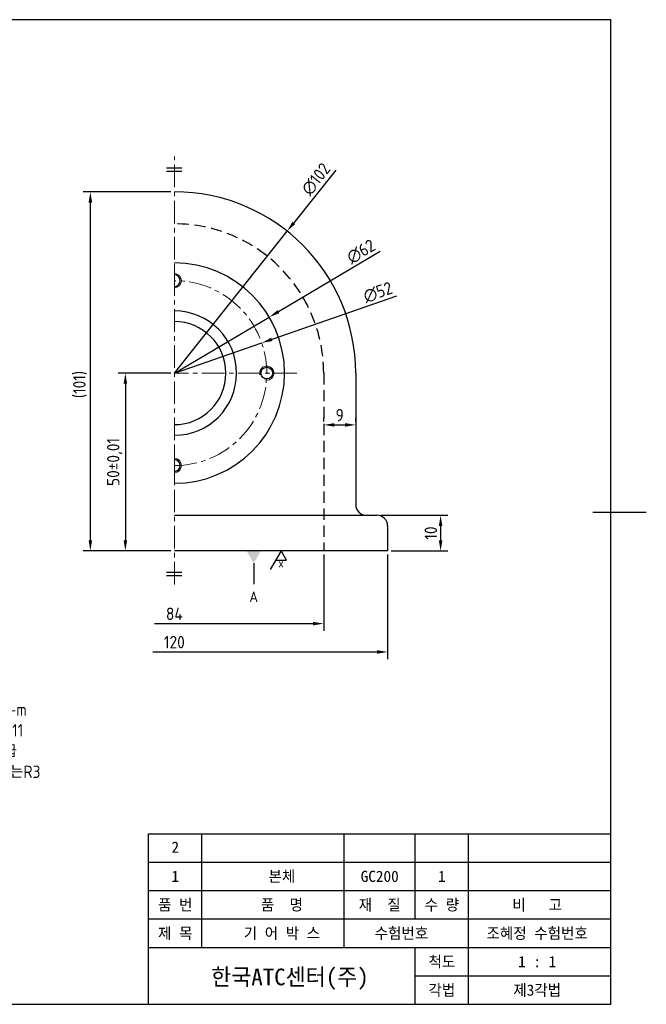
# Model space of a CAD drawing. Header units: millimetres. Extents: x 0 to 420, y 0 to 297.
# Tile 2 of 2: x 244 to 420, y 10 to 287. Entities that reach past the tile are written whole.
import ezdxf
from ezdxf import colors
from ezdxf.entities.mleader import LeaderData, LeaderLine
from ezdxf.enums import TextEntityAlignment as Align
from ezdxf.math import Vec2, Vec3

# ---------------------------------------------------------------- set-up
doc = ezdxf.new("R2010")
doc.units = ezdxf.units.MM
doc.header["$LTSCALE"] = 0.5
doc.linetypes.add('CENTERX2', pattern=[20.32, 12.7, -2.54, 2.54, -2.54])
doc.linetypes.add('HIDDEN', pattern=[9.525, 6.35, -3.175])
for name, color, linetype in [('도면틀', 4, 'Continuous'), ('숨은선', 2, 'HIDDEN'), ('외형선', 3, 'Continuous')]:
    doc.layers.add(name, color=color, linetype=linetype)
doc.styles.add('ISOCP', font='isocp.shx', dxfattribs={"bigfont": 'whgtxt.shx'})
doc.styles.add('한글 굴림', font='txt')
doc.dimstyles.new('CHD', dxfattribs={"dimtxt": 3.5, "dimasz": 3, "dimexe": 2, "dimexo": 1, "dimgap": 1, "dimtad": 1, "dimtxsty": 'ISOCP', "dimcen": 0, "dimclrd": 1, "dimclre": 1, "dimclrt": 2, "dimadec": 0, "dimazin": 2, "dimtfac": 1, "dimtix": 1, "dimtmove": 0, "dimatfit": 3, "dimfxl": 0, "dimarcsym": 0})

# ---------------------------------------------------------------- blocks, each defined once
blk = doc.blocks.new('*D97')
at = {"layer": 'Defpoints', "color": 0}
for p in [(329.25, 173), (338.25, 173), (338.25, 173)]:
    blk.add_point(p, dxfattribs=at)
at = {"layer": '외형선', "color": 1, "lineweight": -2}
for p, q in [((329.25, 174), (329.25, 175)), ((338.25, 174), (338.25, 175)), ((332.25, 173), (335.25, 173))]:
    blk.add_line(p, q, dxfattribs=at)
at = {"layer": '외형선', "color": 1}
for points in [[(332.25, 173.5), (332.25, 172.5), (329.25, 173)], [(335.25, 173.5), (335.25, 172.5), (338.25, 173)]]:
    blk.add_solid(points, dxfattribs=at)
at = {"layer": '외형선', "color": 2, "insert": (333.75, 175.75), "char_height": 3.5, "attachment_point": 5, "style": 'ISOCP'}
blk.add_mtext('9', dxfattribs=at)
blk = doc.blocks.new('*D101')
at = {"layer": 'Defpoints', "color": 0}
for p in [(287.25, 187.57), (273.46, 137.57), (287.25, 137.57)]:
    blk.add_point(p, dxfattribs=at)
at = {"layer": '외형선', "color": 1, "lineweight": -2}
for p, q in [((286.25, 187.57), (271.46, 187.57)), ((273.46, 184.57), (273.46, 140.57)), ((286.25, 137.57), (271.46, 137.57))]:
    blk.add_line(p, q, dxfattribs=at)
at = {"layer": '외형선', "color": 1}
for points in [[(272.96, 184.57), (273.96, 184.57), (273.46, 187.57)], [(272.96, 140.57), (273.96, 140.57), (273.46, 137.57)]]:
    blk.add_solid(points, dxfattribs=at)
at = {"layer": '외형선', "color": 2, "insert": (270.45, 162.57), "char_height": 3.5, "attachment_point": 5, "rotation": 90, "style": 'ISOCP'}
blk.add_mtext('50{\\C1;%%P0,01}', dxfattribs=at)
blk = doc.blocks.new('*D102')
at = {"layer": 'Defpoints', "color": 0}
for p in [(263.62, 238.57), (287.25, 238.57), (287.25, 137.57)]:
    blk.add_point(p, dxfattribs=at)
at = {"layer": '외형선', "color": 1, "lineweight": -2}
for p, q in [((286.25, 238.57), (261.62, 238.57)), ((263.62, 140.57), (263.62, 235.57)), ((286.25, 137.57), (261.62, 137.57))]:
    blk.add_line(p, q, dxfattribs=at)
at = {"layer": '외형선', "color": 1}
for points in [[(263.12, 235.57), (264.12, 235.57), (263.62, 238.57)], [(263.12, 140.57), (264.12, 140.57), (263.62, 137.57)]]:
    blk.add_solid(points, dxfattribs=at)
at = {"layer": '외형선', "color": 2, "insert": (260.7, 184.36), "char_height": 3.5, "attachment_point": 5, "rotation": 90, "style": 'ISOCP'}
blk.add_mtext('(101)', dxfattribs=at)
blk = doc.blocks.new('*D103')
at = {"layer": 'Defpoints', "color": 0}
for p in [(344.25, 147.57), (347.25, 137.57), (362.14, 137.57)]:
    blk.add_point(p, dxfattribs=at)
at = {"layer": '외형선', "color": 1, "lineweight": -2}
for p, q in [((345.25, 147.57), (364.14, 147.57)), ((362.14, 144.57), (362.14, 140.57)), ((348.25, 137.57), (364.14, 137.57))]:
    blk.add_line(p, q, dxfattribs=at)
at = {"layer": '외형선', "color": 1}
for points in [[(361.64, 144.57), (362.64, 144.57), (362.14, 147.57)], [(361.64, 140.57), (362.64, 140.57), (362.14, 137.57)]]:
    blk.add_solid(points, dxfattribs=at)
at = {"layer": '외형선', "color": 2, "insert": (359.39, 142.57), "char_height": 3.5, "attachment_point": 5, "rotation": 90, "style": 'ISOCP'}
blk.add_mtext('10', dxfattribs=at)
blk = doc.blocks.new('_DatumFilled')
at = {"color": 0, "linetype": 'ByBlock'}
blk.add_solid([(0, 0.577), (-1, 0), (0, -0.577)], dxfattribs=at)

msp = doc.modelspace()

# ---------------------------------------------------------------- linework, layer by layer
at = {"layer": '도면틀', "color": 3}
msp.add_line((405, 148.5), (420, 148.5), dxfattribs=at)
at = {"layer": '도면틀', "color": 4}
for p, q in [((280, 10), (280, 58)), ((280, 58), (410, 58))]:
    msp.add_line(p, q, dxfattribs=at)
at = {"layer": '도면틀', "color": 1}
for p, q in [((295, 26), (295, 58)), ((335, 26), (335, 58)), ((355, 34), (355, 58)), ((370, 10), (370, 58)), ((280, 50), (410, 50)), ((280, 42), (410, 42)), ((280, 34), (410, 34)), ((280, 26), (410, 26)), ((355, 10), (355, 26)), ((355, 18), (410, 18))]:
    msp.add_line(p, q, dxfattribs=at)
at = {"layer": '도면틀', "color": 4}
msp.add_lwpolyline([(10, 10), (410, 10), (410, 287), (10, 287)], close=True, dxfattribs=at)
at = {"layer": '숨은선', "linetype": 'HIDDEN', "lineweight": 25}
msp.add_line((329.246, 187.573), (329.246, 137.573), dxfattribs=at)
msp.add_arc((287.246, 187.573), 42, 0, 90, dxfattribs=at)
at = {"layer": '외형선', "color": 1, "linetype": 'CENTERX2', "lineweight": 18}
for p, q in [((287.246, 128.102), (287.246, 248.557)), ((287.246, 218.223), (287.246, 208.923)), ((321.689, 187.573), (287.246, 187.573)), ((287.246, 166.223), (287.246, 156.923))]:
    msp.add_line(p, q, dxfattribs=at)
at = {"layer": '외형선', "color": 1}
for p, q in [((285.005, 245.339), (289.377, 245.339)), ((285.005, 244.397), (289.377, 244.397)), ((332.67, 244.704), (320.852, 229.842)), ((287.246, 187.573), (318.985, 227.493)), ((345.13, 221.741), (316.526, 204.856)), ((349.752, 209.207), (314.651, 197.058)), ((287.246, 187.573), (313.942, 203.331)), ((287.246, 187.573), (311.816, 196.077)), ((317.246, 137.573), (314.215, 132.323)), ((318.762, 134.948), (317.246, 137.573)), ((329.246, 136.573), (329.246, 115.099)), ((347.246, 136.573), (347.246, 107.137)), ((315.731, 134.948), (318.762, 134.948)), ((285.005, 131.61), (289.377, 131.61)), ((285.005, 130.602), (289.377, 130.602)), ((281.69, 117.099), (326.246, 117.099)), ((281.161, 109.137), (344.246, 109.137))]:
    msp.add_line(p, q, dxfattribs=at)
at = {"layer": '외형선', "linetype": 'Continuous', "lineweight": 25}
for p, q in [((338.246, 187.573), (338.246, 150.573)), ((287.246, 147.573), (337.246, 147.573)), ((337.246, 147.573), (344.246, 147.573)), ((347.246, 144.573), (347.246, 137.573)), ((347.246, 137.573), (287.246, 137.573))]:
    msp.add_line(p, q, dxfattribs=at)
msp.add_circle((313.246, 187.573), 1.65, dxfattribs=at)
for centre, radius, start, end in [((287.246, 187.573), 51, 0, 90), ((287.246, 187.573), 31, 270, 90), ((287.246, 213.573), 1.65, 270, 90), ((287.246, 187.573), 17.5, 270, 90), ((287.246, 187.573), 14.5, 270, 90), ((287.246, 161.573), 1.65, 270, 90), ((341.246, 150.573), 3, 180, 270), ((344.246, 144.573), 3, 0, 90)]:
    msp.add_arc(centre, radius, start, end, dxfattribs=at)
at = {"layer": '외형선', "color": 1, "linetype": 'Continuous', "lineweight": 18}
for centre, start, end in [((287.246, 213.573), 270, 90), ((313.246, 187.573), 255, 195), ((287.246, 161.573), 270, 90)]:
    msp.add_arc(centre, 2, start, end, dxfattribs=at)
at = {"layer": '외형선', "color": 1, "linetype": 'CENTERX2', "lineweight": 18}
msp.add_arc((287.246, 187.573), 26, 270, 90, dxfattribs=at)
at = {"layer": '외형선', "color": 1}
for points in [[(320.461, 230.153), (321.244, 229.53), (318.985, 227.493)], [(316.272, 205.287), (316.78, 204.426), (313.942, 203.331)], [(314.488, 197.531), (314.815, 196.586), (311.816, 196.077)], [(326.246, 117.599), (326.246, 116.599), (329.246, 117.099)], [(344.246, 109.637), (344.246, 108.637), (347.246, 109.137)]]:
    msp.add_solid(points, dxfattribs=at)

# ---------------------------------------------------------------- texts
at = {"layer": '도면틀', "color": 2, "style": '한글 굴림'}
for s, height, p in [('2', 3.15, (287.5, 54.198)), ('1', 3.15, (287.5, 46)), ('본체', 3.15, (317.5, 46)), ('GC200', 3.15, (345, 46)), ('1', 3.15, (362.5, 46)), ('품 번', 3.15, (287.5, 38)), ('품  명', 3.15, (317.5, 38)), ('재  질', 3.15, (345, 38)), ('수 량', 3.15, (362.5, 38)), ('비   고', 3.15, (389.303, 38)), ('제 목', 3.15, (287.5, 30)), ('기 어 박 스', 3.15, (317.5, 30)), ('수험번호', 3.15, (351.127, 30)), ('조혜정 수험번호', 3.15, (389.303, 30)), ('척도', 3.15, (362.5, 22)), ('1 : 1', 3.15, (389.303, 22)), ('한국ATC센터(주)', 4.725, (319.752, 17.705)), ('각법', 3.15, (362.5, 14)), ('제3각법', 3.15, (389.303, 14))]:
    msp.add_text(s, height=height, dxfattribs=at).set_placement(p, align=Align.MIDDLE_CENTER)
at = {"layer": '외형선', "color": 1, "style": 'ISOCP'}
msp.add_text('x', height=2.5, rotation=180, dxfattribs=at).set_placement((317.241, 133.398), align=Align.MIDDLE_CENTER)
at = {"layer": '외형선', "color": 2, "char_height": 3.5, "attachment_point": 5, "style": 'ISOCP'}
for s, insert, rotation in [('∅102', (327.106, 242.127), 51.51279), ('∅62', (339.766, 221.768), 30.55249), ('∅52', (344.5, 210.299), 19.09089)]:
    msp.add_mtext(s, dxfattribs=dict(at, insert=insert, rotation=rotation))
for s, insert in [('84', (287.246, 119.849)), ('120', (287.246, 111.888))]:
    msp.add_mtext(s, dxfattribs=dict(at, insert=insert))
at = {"layer": '외형선', "insert": (167.21, 103.009), "char_height": 5, "attachment_point": 1, "style": 'ISOCP'}
msp.add_mtext_dynamic_manual_height_columns('주서{\\H1.4x;\\P\\H0.5x;\\C2;1. 일반공차 - 가) 가공부: KS BISO 2768-m\\P             나) 주조부: KS B 0250-CT11\\P             다) 주강부: KS B 0418-B급\\P2. 도시되고지시없는모떼기는1x45°, 모깎기는R3\\P3. 일반모떼기는0.2x45°\\P4.    부위 외면 명녹색도장\\P          내면 광명단도장\\P6. 표면거칠기}', width=184.24419, gutter_width=25, heights=[110.683], dxfattribs=at)

# ---------------------------------------------------------------- dimensions: what is measured, and where the dimension line sits
at = {"layer": '외형선'}
dim = msp.add_linear_dim(base=(263.624, 238.573), p1=(287.246, 137.573), p2=(287.246, 238.573), angle=90, text='(<>)', dimstyle='CHD', dxfattribs=at)
dim.commit()
dim.dimension.update_dxf_attribs({"geometry": '*D102', "text_midpoint": (263.624, 184.362), "dimtype": 160})
dim = msp.add_linear_dim(base=(273.462, 137.573), p1=(287.246, 187.573), p2=(287.246, 137.573), angle=90, text='<>{\\C1;%%P0,01}', dimstyle='CHD', dxfattribs=at)
dim.commit()
dim.dimension.update_dxf_attribs({"geometry": '*D101', "text_midpoint": (270.45, 162.573)})
dim = msp.add_linear_dim(base=(338.246, 172.997), p1=(329.246, 172.997), p2=(338.246, 172.997), dimstyle='CHD', dxfattribs=at)
dim.commit()
dim.dimension.update_dxf_attribs({"geometry": '*D97', "text_midpoint": (333.746, 175.747)})
dim = msp.add_linear_dim(base=(362.145, 137.573), p1=(344.246, 147.573), p2=(347.246, 137.573), angle=90, dimstyle='CHD', dxfattribs=at)
dim.commit()
dim.dimension.update_dxf_attribs({"geometry": '*D103', "text_midpoint": (359.395, 142.573)})

# ---------------------------------------------------------------- leaders
ml = msp.add_multileader_mtext('Standard', dxfattribs=at)
ml.set_content('A', color=2, style='ISOCP')
ml.set_leader_properties(color=1)
ml.set_arrow_properties(name='DATUMFILLED')
ml.build(insert=Vec2(0, 0))
ml.multileader.update_dxf_attribs({"has_dogleg": 0, "has_text_frame": 1, "text_left_attachment_type": 4, "text_right_attachment_type": 0, "dogleg_length": 0, "arrow_head_size": 3.5})
ctx = ml.context
ctx.base_point, ctx.char_height, ctx.arrow_head_size, ctx.plane_origin = Vec3(306.656, 124.753), 3, 3.5, Vec3(309.556, 137.573)
ctx.left_attachment, ctx.right_attachment, ctx.text_align_type = 4, 0, 1
notes = []
notes.append((ctx, [(0, (1, 1, 0), (309.556, 128.153), (-1, 0), 0, [(0, [(309.556, 137.573)], 0, [])])]))
ctx.mtext.insert, ctx.mtext.alignment, ctx.mtext.flow_direction = Vec3(309.556, 126.153), 2, 5
for ctx, leaders in notes:
    for number, flags, end, landing, length, lines in leaders:
        leader = LeaderData()
        leader.index, (leader.has_last_leader_line, leader.has_dogleg_vector, leader.attachment_direction) = number, flags
        leader.last_leader_point, leader.dogleg_vector, leader.dogleg_length = Vec3(end), Vec3(landing), length
        for number, points, colour, breaks in lines:
            line = LeaderLine()
            line.index, line.vertices, line.color, line.breaks = number, Vec3.list(points), colors.encode_raw_color(colour), breaks
            leader.lines.append(line)
        ctx.leaders.append(leader)

doc.saveas('drawing.dxf')
